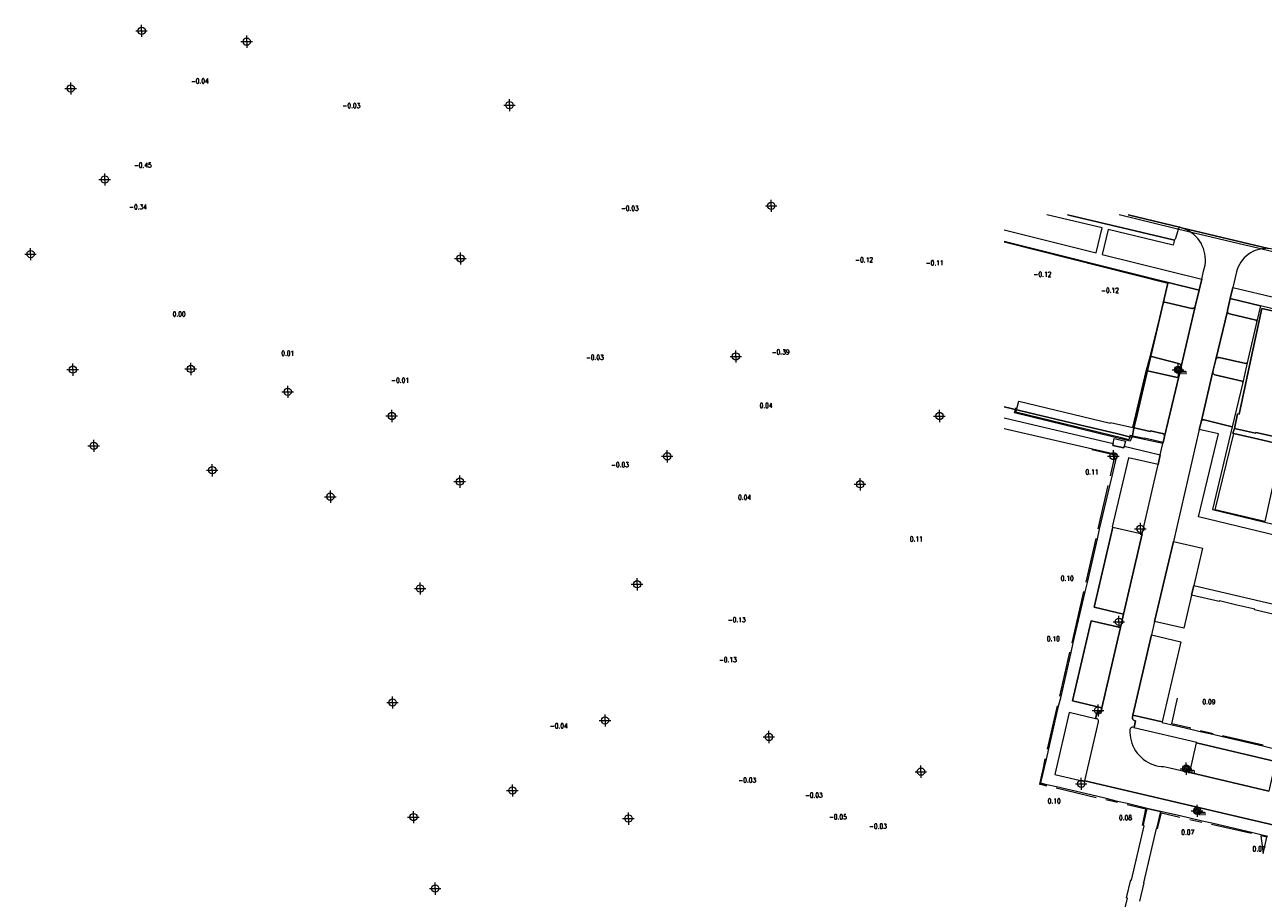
# Model space of a CAD drawing. Header units: metres. Extents: x 252743 to 254903, y 592696 to 593766.
# Tile 1 of 256: x 253433 to 253637, y 592965 to 593108. Entities that reach past the tile are written whole.
import ezdxf
from ezdxf.enums import TextEntityAlignment as Align

# ---------------------------------------------------------------- set-up
doc = ezdxf.new("R2010")
doc.units = ezdxf.units.M
for name, pattern in [('IMPORT-GR-HAAG1-SO', [0]), ('IMPORT-KG-KADASTRAAL-SO _2_', [0]), ('IMPORT-KG-PERCEEL-SO _2_', [0])]:
    doc.linetypes.add(name, pattern=pattern)
for name, color, linetype, lineweight in [('132034000_dwg', 8, 'Continuous', 5), ('B-BH-GR-BEPLANTING_CULTUUR_BODEMBEDEKKER-G', 250, 'Continuous', 18), ('B-BH-GR-BEPLANTING_CULTUUR_HEESTERS-G', 250, 'Continuous', 18), ('B-BH-GR-HAAG-G', 10, 'IMPORT-GR-HAAG1-SO', 9), ('B-BH-KG-GRENS_KADASTRAAL-G', 250, 'IMPORT-KG-KADASTRAAL-SO _2_', 18), ('B-BH-KG-GRENS_PERCEEL-G', 250, 'IMPORT-KG-PERCEEL-SO _2_', 18), ('B-BH-VH-GESLOTENVERHARDING-G', 250, 'Continuous', 18), ('B-BH-VH-OPENVERHARDING-G', 250, 'Continuous', 18), ('B-BH-VH-OPENVERHARDING_STRAATBAKSTEEN-G', 250, 'Continuous', 18), ('N-WE-IE-MEUBILAIR_WEGMEUBILAIR-S', 7, 'Continuous', 18)]:
    doc.layers.add(name, color=color, linetype=linetype, lineweight=lineweight)
doc.layers.add('B-IN-LICHTMAST', color=7, linetype='Continuous')
doc.layers.add('N-WE-ZZ-HOOGTELABEL-T', color=7, linetype='Continuous')
doc.layers.get('0').freeze()
doc.styles.add('ROMANS', font='romans.shx', dxfattribs={"height": 3})
doc.styles.get("Standard").update_dxf_attribs({"font": 'simplex.shx'})

# ---------------------------------------------------------------- blocks, each defined once
blk = doc.blocks.new('SIE-WEG_LICHTMAST-SO')
at = {"color": 0}
for p, q in [((2.857143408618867e-05, -3.458646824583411e-05), (2.857143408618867e-05, 0.4969654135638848)), ((-0.4839714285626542, -3.458646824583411e-05), (0.4660285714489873, -3.458646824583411e-05)), ((2.857143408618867e-05, -3.458646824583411e-05), (2.857143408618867e-05, -0.5030345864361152))]:
    blk.add_line(p, q, dxfattribs=at)
blk.add_circle((0, 0), 0.2999999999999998, dxfattribs=at)
blk = doc.blocks.new('B_LICHTMAST')
blk.add_circle((0, 0), 0.9000000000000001)
blk.add_point((0, 0))
blk.add_text('lm', height=1.8).set_placement((0.6, 0), align=Align.TOP_LEFT)
blk = doc.blocks.new('132034000_dwg_GWW-CAD Brk tekening 12A-1381409-Plot dakaanzicht')
at = {"layer": 'B-BH-KG-GRENS_KADASTRAAL-G', "color": 253, "linetype": 'Continuous', "lineweight": 9, "flags": 128}
for points in [[(253593989.0811732, 593045553.3899933), (253607522, 593042323), (253612494, 593041142), (253615054, 593040521.0000001), (253615313, 593042026.0000001), (253615942, 593044483.0000001), (253620913, 593065906), (253593989.0811732, 593072707.9584026)], [(253644958, 593038123), (253645192, 593039096), (253644958, 593038123), (253639657, 593039340), (253636890, 593026653), (253628719, 593028616), (253631770, 593041151), (253631578, 593041195), (253631869, 593041979), (253631578, 593041195), (253631770, 593041151), (253636521, 593040060), (253639337, 593039414), (253639657, 593039340), (253639337, 593039414)]]:
    blk.add_lwpolyline(points, dxfattribs=at)
blk.add_lwpolyline([(253634479, 593052856), (253632626, 593044360), (253632391, 593044410), (253631869, 593041979), (253635356, 593041231), (253635381, 593041348), (253639636, 593040371), (253644376, 593060067), (253642070, 593060591), (253642036, 593060441), (253636352, 593061734)], close=True, dxfattribs=at)
at = {"layer": 'B-BH-KG-GRENS_PERCEEL-G', "color": 253, "linetype": 'Continuous', "lineweight": 9}
blk.add_line((253593989.0811732, 593072707.9584026), (253620913, 593065906), dxfattribs=at)
at = {"layer": 'B-BH-KG-GRENS_PERCEEL-G', "color": 253, "linetype": 'Continuous', "lineweight": 9, "flags": 128}
blk.add_lwpolyline([(253620913, 593065906), (253615942, 593044483.0000001), (253615313, 593042026.0000001), (253615054, 593040521.0000001), (253612494, 593041142), (253607522, 593042323), (253593989.0811732, 593045553.3899933)], dxfattribs=at)
for points in [[(253644376, 593060067), (253639636, 593040371), (253635381, 593041348), (253635356, 593041231), (253631869, 593041979), (253632391, 593044410), (253632626, 593044360), (253634479, 593052856), (253636352, 593061734), (253642036, 593060441), (253642070, 593060591)], [(253639657, 593039340), (253636890, 593026653), (253628719, 593028616), (253631770, 593041151), (253636521, 593040060), (253639337, 593039414)], [(253639636, 593040371), (253645192, 593039096), (253644958, 593038123), (253639657, 593039340), (253639337, 593039414), (253636521, 593040060), (253631770, 593041151), (253631578, 593041195), (253631869, 593041979), (253635356, 593041231), (253635381, 593041348)]]:
    blk.add_lwpolyline(points, close=True, dxfattribs=at)
blk = doc.blocks.new('132034000_dwg_GWW-CAD Bgt tekening 12A-1381416-Plot dakaanzicht')
at = {"layer": 'B-BH-GR-BEPLANTING_CULTUUR_BODEMBEDEKKER-G', "color": 253, "lineweight": 9, "flags": 128}
blk.add_lwpolyline([(253626047, 593064718), (253625413, 593062073), (253625368, 593061966), (253625298, 593061873), (253625207, 593061800), (253625100, 593061753), (253624985, 593061734), (253624869, 593061744), (253620414, 593062760), (253620205, 593062647), (253620954, 593066005)], close=True, dxfattribs=at)
at = {"layer": 'B-BH-GR-BEPLANTING_CULTUUR_HEESTERS-G', "color": 253, "lineweight": 9, "flags": 128}
for points in [[(253636162, 593062155), (253635543, 593059650), (253635419, 593059828), (253631037, 593060855), (253630930, 593060906), (253630839, 593060982), (253630769, 593061078), (253630725, 593061187), (253630709, 593061305), (253630722, 593061422), (253631155, 593063347)], [(253623088, 593052165), (253622781, 593050758), (253622741, 593050639), (253622668, 593050536), (253622569, 593050457), (253622452, 593050410), (253622327, 593050398), (253622203, 593050422), (253617551, 593051492), (253617372, 593051401), (253618081, 593054011), (253618204, 593053812), (253622686, 593052698), (253622817, 593052640), (253622929, 593052552), (253623015, 593052438), (253623069, 593052306)], [(253633946, 593052785), (253633276, 593049532), (253633142, 593049750), (253628666, 593050812), (253628555, 593050861), (253628459, 593050936), (253628385, 593051031), (253628335, 593051142), (253628314, 593051262), (253628322, 593051383), (253628797, 593053352), (253628838, 593053464), (253628909, 593053560), (253629002, 593053632), (253629113, 593053677), (253629231, 593053689), (253629348, 593053668), (253633723, 593052666)]]:
    blk.add_lwpolyline(points, close=True, dxfattribs=at)
at = {"layer": 'B-BH-GR-HAAG-G', "color": 253, "linetype": 'Continuous'}
for p, q in [((253609465, 593025447), (253611117, 593032622)), ((253607456, 593016720), (253609105, 593023882)), ((253605158, 593006740), (253607093, 593015141)), ((253603134, 592997946), (253604795, 593005160)), ((253601124, 592989215), (253602767, 592996354)), ((253626287, 592992285), (253628344, 592991810)), ((253629932, 592991442), (253636568, 592989906)), ((253602535, 592982835), (253609133, 592981273)), ((253612614, 592980448), (253610723, 592980896)), ((253624517, 592977666), (253626511, 592977206)), ((253634648, 592975328), (253628090, 592976841))]:
    blk.add_line(p, q, dxfattribs=at)
at = {"layer": 'B-BH-GR-HAAG-G', "color": 253, "linetype": 'Continuous', "flags": 128}
for points in [[(253620085, 593039505), (253614999, 593040611), (253614725, 593039901), (253595719, 593044569), (253595832, 593045113), (253595888, 593045389), (253595832, 593045113)], [(253611483, 593034210), (253612260, 593037584), (253608399, 593038455)], [(253624702, 592992652), (253621591, 592993372), (253622525, 592997622)], [(253616760, 592976677), (253617278, 592979344), (253614204, 592980072)], [(253619217, 592976116), (253619891, 592978733), (253622898, 592978039)]]:
    blk.add_lwpolyline(points, dxfattribs=at)
for points in [[(253600757, 592987622), (253599804, 592983482), (253599970, 592983442)], [(253600957, 592983209), (253599970, 592983442)], [(253636581, 592972043), (253637216, 592974735), (253636201, 592974969)]]:
    blk.add_lwpolyline(points, close=True, dxfattribs=at)
at = {"layer": 'B-BH-VH-GESLOTENVERHARDING-G', "color": 253, "lineweight": 9, "flags": 128}
blk.add_lwpolyline([(253638278.3156882, 593077125.9449177), (253652352, 593073822.0000001), (253653507, 593073551.0000001), (253668308, 593069944), (253679700, 593067148.0000001), (253678258, 593061153.0000001), (253667178, 593063931.0000001), (253660950, 593065565.0000001), (253659283, 593065968), (253634581.9999999, 593071935.0000001), (253632660, 593072379.0000001), (253628046, 593073445), (253624508, 593074263.0000001), (253612899.2254743, 593077125.9449177)], dxfattribs=at)
at = {"layer": 'B-BH-VH-OPENVERHARDING-G', "color": 253, "lineweight": 9, "flags": 128}
for points in [[(253593989.0811732, 593074664.0514429), (253609101, 593070872.0000001), (253610132, 593074983.0000001), (253600988.0486391, 593077125.9449177)], [(253604385.0902616, 593077125.9449177), (253621799, 593072999), (253621896, 593072988), (253621992, 593073008), (253621815, 593072160.0000001), (253611119, 593074721.0000001), (253610118, 593070632), (253626486, 593066550.0000001), (253626047, 593064718.0000001), (253620954, 593066005.0000001), (253619397, 593066390.0000001), (253593989.0811732, 593072764.605827)], [(253614392.6638937, 593077125.9449177), (253623060, 593075046), (253622937, 593075043.0000001), (253622819, 593075006.0000001), (253622717, 593074937.0000001), (253622638, 593074842.0000001), (253622588, 593074729), (253622177, 593073223.0000001), (253622140, 593073133.0000001), (253622076, 593073058), (253621992, 593073008), (253621896, 593072988), (253621799, 593072999), (253604385.0902616, 593077125.9449177)], [(253656286, 592972550), (253635128, 592977471), (253607278, 592983989), (253609522, 592993707), (253609528, 592993824), (253609506, 592993940), (253609456, 592994046), (253609382, 592994137), (253609288, 592994207), (253609179, 592994252), (253609164, 592994203), (253609006, 592994228), (253609292, 592995345), (253609407, 592995306), (253609529, 592995296), (253609649, 592995317), (253609760, 592995367), (253609856, 592995443), (253609930, 592995540), (253609977, 592995652), (253610062, 592996042), (253613108, 593009247), (253613629, 593011426), (253616693, 593024636), (253619311, 593036075), (253619654, 593037648), (253620085, 593039505), (253620132, 593039704), (253620343, 593040640), (253622781, 593050758), (253623088, 593052165), (253625413, 593062073), (253626047, 593064718), (253626486, 593066550), (253626804, 593067888), (253627049, 593068868), (253627097, 593069330), (253627107, 593069795), (253627078, 593070259), (253627011, 593070719), (253626905, 593071172), (253626762, 593071615), (253626583, 593072044), (253626369, 593072456), (253626121, 593072850), (253625842, 593073221), (253625532, 593073568), (253625195, 593073888), (253624832, 593074179), (253624447, 593074439), (253624041, 593074665), (253623617, 593074858), (253623179, 593075014), (253637478, 593071588)], [(253637034, 593071599), (253636592, 593071571), (253636153, 593071505), (253635722, 593071401), (253635302, 593071260), (253634895, 593071082), (253634506, 593070870), (253634136, 593070624), (253633790, 593070348), (253633469, 593070042), (253633176, 593069709), (253632913, 593069352), (253632682, 593068973), (253632485, 593068576), (253632323, 593068163), (253632199, 593067737), (253631597, 593065204), (253631155, 593063347), (253630722, 593061422), (253630709, 593061305), (253628797, 593053352), (253628322, 593051383), (253626374, 593043029), (253626088, 593041796), (253621821, 593023392), (253618741, 593010227), (253618240, 593008026), (253615179, 592994833), (253615091, 592994459), (253615081, 592994345), (253615098, 592994232), (253615142, 592994127), (253615211, 592994036), (253615300, 592993964), (253615403, 592993916), (253615569, 592993889), (253615355, 592992791), (253615211, 592992829), (253615091, 592992837), (253614973, 592992812), (253614866, 592992755), (253614779, 592992671), (253614719, 592992566), (253614690, 592992448), (253614681, 592991988), (253614709, 592991529), (253614773, 592991074), (253614873, 592990625), (253615008, 592990185), (253615179, 592989758), (253615383, 592989345), (253615619, 592988951), (253615886, 592988576), (253616181, 592988224), (253616504, 592987896), (253616853, 592987596), (253617224, 592987324), (253617615, 592987082), (253618025, 592986873), (253618450, 592986697), (253618887, 592986555), (253619335, 592986449), (253619790, 592986379), (253620248, 592986345), (253621232, 592986126), (253624536, 592985367), (253637528, 592982323)], [(253642104, 593060739), (253636162, 593062155), (253631155, 593063347), (253631597, 593065204), (253646435, 593061664)], [(253593989.0811732, 593043734.7836899), (253611910, 593039485), (253611847, 593039198), (253613684, 593038783.0000001), (253613747, 593039049.0000001), (253619654, 593037648.0000001), (253619311, 593036075.0000001), (253614431, 593037180.0000001), (253611775, 593025795.0000001), (253611873, 593025772.0000001), (253608811, 593012577.0000001), (253613629, 593011426.0000001), (253613108, 593009247.0000001), (253608299, 593010351.0000001), (253605256, 592997198), (253610062, 592996042.0000001), (253609977, 592995652.0000001), (253609930, 592995540.0000001), (253609856, 592995443.0000001), (253609759.9999999, 592995367.0000001), (253609649, 592995317.0000001), (253609529, 592995296.0000001), (253609406.9999999, 592995306), (253609292, 592995345), (253609006, 592994228.0000001), (253604691, 592995257.0000001), (253602323, 592985049.0000001), (253607257, 592983899.0000001), (253607278, 592983989.0000001), (253635128, 592977471.0000001), (253656286, 592972550.0000001)], [(253637338, 592974866), (253636236, 592975122.0000001), (253634686.9999999, 592975495), (253628135, 592977032.0000001), (253626555, 592977395.0000001), (253624559, 592977845), (253622943, 592978227.0000001), (253619711, 592978960.0000001), (253617527, 592979471.0000001), (253614249, 592980267.0000001), (253612657, 592980632.0000001), (253610768, 592981088.0000001), (253609179, 592981471.0000001), (253602580, 592983027), (253600996, 592983377.0000001), (253600023, 592983634), (253600031, 592983697.0000001), (253600932, 592987583.0000001), (253602944, 592996313.0000001), (253603342, 592997897), (253605001, 593005111.0000001), (253605366, 593006691.0000001), (253607329, 593015088.0000001), (253607683, 593016667.0000001), (253609360, 593023824), (253609694, 593025393.0000001), (253611361, 593032567), (253611742, 593034149), (253612571, 593037654.0000001), (253602335, 593039994.0000001), (253593989.0811732, 593041903.0203761)], [(253638646, 592987192), (253625645, 592990235), (253625667, 592990332), (253615347, 592992750), (253615355, 592992791), (253615569, 592993889), (253615403, 592993916), (253615300, 592993964), (253615211, 592994036), (253615142, 592994127), (253615098, 592994232), (253615081, 592994345), (253615091, 592994459), (253615179, 592994833), (253619999, 592993716), (253619977, 592993624), (253624673, 592992531), (253626255, 592992149), (253628314, 592991686), (253629901, 592991312), (253636534, 592989760), (253638090, 592989381)], [(253640976, 593010779), (253635190, 593012138), (253635213, 593012238), (253632280, 593012927), (253629394, 593013604), (253629371, 593013505), (253624819, 593014573), (253625191, 593016159), (253651684, 593009929)], [(253613346, 592960913), (253614259, 592964693), (253614139, 592964733), (253614823, 592967694), (253614928, 592967670), (253617017, 592976617), (253616892, 592976646), (253616979, 592977024), (253617527, 592979471), (253619711, 592978960), (253619128, 592976393), (253619072, 592976150), (253618990, 592976169), (253616892, 592967225), (253616948, 592967212), (253616236, 592964216)]]:
    blk.add_lwpolyline(points, dxfattribs=at)
for points in [[(253625413, 593062073), (253623088, 593052165), (253623069, 593052306), (253623015, 593052438), (253622929, 593052552), (253622817, 593052640), (253622686, 593052698), (253618204, 593053812), (253618081, 593054011), (253620205, 593062647), (253620414, 593062760), (253624869, 593061744), (253624985, 593061734), (253625100, 593061753), (253625207, 593061800), (253625298, 593061873), (253625368, 593061966)], [(253635543, 593059650), (253633946, 593052785), (253633723, 593052666), (253629348, 593053668), (253629231, 593053689), (253629113, 593053677), (253629002, 593053632), (253628909, 593053560), (253628838, 593053464), (253628797, 593053352), (253630709, 593061305), (253630725, 593061187), (253630769, 593061078), (253630839, 593060982), (253630930, 593060906), (253631037, 593060855), (253635419, 593059828)], [(253622781, 593050758), (253620343, 593040640), (253620357, 593040759), (253620337, 593040877), (253620286, 593040986), (253620207, 593041077), (253620106, 593041142), (253619991, 593041178), (253618066, 593041607), (253618024, 593041472), (253615164, 593042123), (253617372, 593051401), (253617551, 593051492), (253622203, 593050422), (253622327, 593050398), (253622452, 593050410), (253622569, 593050457), (253622668, 593050536), (253622741, 593050639)], [(253633276, 593049532), (253631518, 593042265), (253626910, 593043398), (253626789, 593043406), (253626671, 593043382), (253626564, 593043327), (253626474, 593043246), (253626409, 593043144), (253626374, 593043029), (253628322, 593051383), (253628314, 593051262), (253628335, 593051142), (253628385, 593051031), (253628459, 593050936), (253628555, 593050861), (253628666, 593050812), (253633142, 593049750)], [(253596032, 593045065), (253596428, 593046483), (253611452, 593042876), (253611459, 593042964), (253615164, 593042123), (253618024, 593041472), (253618066, 593041607), (253619991, 593041178), (253620106, 593041142), (253620207, 593041077), (253620286, 593040986), (253620337, 593040877), (253620357, 593040759), (253620343, 593040640), (253620132, 593039704), (253617052, 593040404), (253617030, 593040310), (253614674, 593040842), (253614491, 593040136), (253613496, 593040369), (253595920, 593044666)], [(253631518, 593042265), (253628280, 593028669), (253668406, 593018944), (253670497, 593018474), (253670047, 593016811), (253667968, 593017314), (253625963, 593027469), (253629264, 593041088), (253626088, 593041796), (253626374, 593043029), (253626409, 593043144), (253626474, 593043246), (253626564, 593043327), (253626671, 593043382), (253626789, 593043406), (253626910, 593043398)], [(253612096, 593040327), (253613948, 593039900), (253613747, 593039049), (253613684, 593038783), (253611847, 593039198), (253611910, 593039485)], [(253616693, 593024636), (253613629, 593011426), (253608811, 593012577), (253611873, 593025772)], [(253621821, 593023392), (253626597, 593022275), (253625191, 593016159), (253624819, 593014573), (253623565, 593009106), (253618741, 593010227)], [(253613108, 593009247), (253610062, 592996042), (253605256, 592997198), (253608299, 593010351)], [(253618240, 593008026), (253623044, 593006902), (253619999, 592993716), (253615179, 592994833)], [(253625645, 592990235), (253638646, 592987192), (253637528, 592982323), (253624536, 592985367)]]:
    blk.add_lwpolyline(points, close=True, dxfattribs=at)
at = {"layer": 'B-BH-VH-OPENVERHARDING_STRAATBAKSTEEN-G', "color": 253, "lineweight": 9, "flags": 128}
blk.add_lwpolyline([(253638274.8461725, 593077125.9449177), (253648065, 593074794.0000001), (253654013, 593073430), (253668968, 593069690.0000001), (253670773, 593069239.0000001), (253681842, 593066556.0000001), (253680526, 593061167.0000001), (253680280, 593061228.0000001), (253661274, 593065936.0000001), (253661226, 593065948), (253660560, 593066121.0000001), (253660403.9999999, 593066150.0000001), (253638258, 593071462.0000001), (253638242, 593071464.0000001), (253637478, 593071588.0000001), (253623179, 593075014.0000001), (253623060, 593075046), (253614392.6638937, 593077125.9449177)], dxfattribs=at)
blk = doc.blocks.new('132034000_dwg-1357416-Plot dakaanzicht')
for name in ['132034000_dwg_GWW-CAD Brk tekening 12A-1381409-Plot dakaanzicht', '132034000_dwg_GWW-CAD Bgt tekening 12A-1381416-Plot dakaanzicht']:
    blk.add_blockref(name, (0, 0))

msp = doc.modelspace()

# ---------------------------------------------------------------- block references
at = {"layer": '132034000_dwg', "color": 253, "lineweight": 9, "xscale": 0.001, "yscale": 0.001, "zscale": 0.001}
msp.add_blockref('132034000_dwg-1357416-Plot dakaanzicht', (0, 0), dxfattribs=at)
at = {"layer": 'B-IN-LICHTMAST', "xscale": 0.4, "yscale": 0.4, "zscale": 0.4}
for p in [(253622.6029581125, 593051.6510640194, -0.3612), (253623.9333952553, 592986.0109048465, -0.28219), (253625.7302452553, 592979.0680048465, -0.26467)]:
    msp.add_blockref('B_LICHTMAST', p, dxfattribs=at)
at = {"layer": 'N-WE-IE-MEUBILAIR_WEGMEUBILAIR-S', "xscale": 2, "yscale": 2, "zscale": 2}
for p in [(253452.1243481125, 593107.4155940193, -0.43714), (253469.4041981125, 593105.6291740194, -0.45388), (253440.4562281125, 593097.9411340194, -0.39357), (253512.6404781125, 593095.1732540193, 1.22426), (253446.0664381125, 593082.9575040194, -0.48966), (253555.6859981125, 593078.6210540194, -0.79547), (253433.8687281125, 593070.6849440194, -0.34393), (253504.5607381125, 593069.9695840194, -0.38784), (253549.8699581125, 593053.8466840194, -0.67077), (253440.8027481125, 593051.6743940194, -0.45434), (253460.2223881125, 593051.7751440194, -0.35604), (253622.6029581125, 593051.6510640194, -0.3612), (253476.1552681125, 593048.0335040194, -0.31068), (253493.2761081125, 593044.0382240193, -0.25971), (253583.3575581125, 593044.0355640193, -0.32616), (253444.2377181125, 593039.1392240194, -0.08672), (253538.5849981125, 593037.4033740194, -0.42181), (253611.9769281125, 593037.4423040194, -0.10485), (253463.7476581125, 593035.1138240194, 0.2823), (253504.4552281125, 593033.2410440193, -0.45957), (253570.3001381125, 593032.8031040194, -0.09332), (253483.1662981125, 593030.7628740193, 0.1645), (253616.3969081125, 593025.4865140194, -0.30735), (253497.9479081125, 593015.6582940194, -0.43814), (253533.6187581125, 593016.3502840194, -0.48325), (253612.8791381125, 593010.1903940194, -0.33527), (253493.4041281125, 592996.9015040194, -0.39609), (253609.4532881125, 592995.5877940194, -0.28886), (253528.3494281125, 592993.9516440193, -0.57396), (253555.3066581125, 592991.2232540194, -0.43301), (253580.3096681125, 592985.5151840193, -0.21996), (253623.9333381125, 592986.0109740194, -0.28219), (253606.6808881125, 592983.5191940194, -0.16832), (253513.1067481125, 592982.4270840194, -0.37713), (253625.7301881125, 592979.0680740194, -0.26467), (253496.8403681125, 592978.0497940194, -0.47914), (253532.1952081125, 592977.7989540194, -0.48797), (253500.4240581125, 592966.2854840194, -0.47932)]:
    msp.add_blockref('SIE-WEG_LICHTMAST-SO', p, dxfattribs=at)

# ---------------------------------------------------------------- texts
at = {"layer": 'N-WE-ZZ-HOOGTELABEL-T', "style": 'ROMANS', "width": 0.8}
for s, p in [('-0.04', (253460.2325415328, 593098.7554352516, -0.03831)), ('-0.03', (253485.1692515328, 593094.7076352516, -0.02581)), ('-0.45', (253450.8564715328, 593084.9124852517, -0.45098)), ('-0.34', (253450.0730215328, 593078.0460352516, -0.34127)), ('-0.03', (253530.9616015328, 593077.8133752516, -0.02866)), ('-0.12', (253569.4998715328, 593069.3321252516, -0.11705)), ('-0.11', (253581.0953615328, 593068.8374352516, -0.11453)), ('-0.12', (253598.8323415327, 593066.9622152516, -0.12377)), ('-0.12', (253609.9404715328, 593064.3016952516, -0.11839)), ('0.00', (253457.2219815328, 593060.4015952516, -0.00477)), ('0.01', (253475.0894315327, 593053.9564552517, 0.00569)), ('-0.03', (253525.2082415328, 593053.2779852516, -0.03132)), ('-0.39', (253555.7620215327, 593054.1641152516, -0.39454)), ('-0.01', (253493.1790815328, 593049.5206652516, -0.00835)), ('0.04', (253553.7695515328, 593045.3683152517, 0.03864)), ('-0.03', (253529.3390015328, 593035.6187152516, -0.03497)), ('0.11', (253607.3564615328, 593034.4371052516, 0.10994)), ('0.04', (253550.2231215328, 593030.2441152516, 0.04072)), ('0.11', (253578.4841415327, 593023.3922452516, 0.10811)), ('0.10', (253603.2997715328, 593016.9267752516, 0.09604)), ('-0.13', (253548.5532315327, 593010.1055952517, -0.12959)), ('0.10', (253601.0170615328, 593006.9796352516, 0.10037)), ('-0.13', (253547.0833615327, 593003.5296452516, -0.13033)), ('0.09', (253626.5952415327, 592996.6185552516, 0.08579)), ('-0.04', (253519.2789815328, 592992.6532652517, -0.03996)), ('-0.03', (253550.2786715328, 592983.7277152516, -0.0337)), ('-0.03', (253561.2245315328, 592981.2516552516, -0.03484)), ('0.10', (253601.1577215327, 592980.2915852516, 0.09557)), ('-0.05', (253565.1813315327, 592977.6808152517, -0.04533)), ('0.08', (253612.8853515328, 592977.5459352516, 0.08027)), ('-0.03', (253571.7758415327, 592976.1493952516, -0.02973)), ('0.07', (253623.1211615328, 592975.1615452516, 0.06611)), ('0.07', (253634.8485715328, 592972.4181352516, 0.07477))]:
    msp.add_text(s, height=0.8, dxfattribs=at).set_placement(p)

doc.saveas('drawing.dxf')
